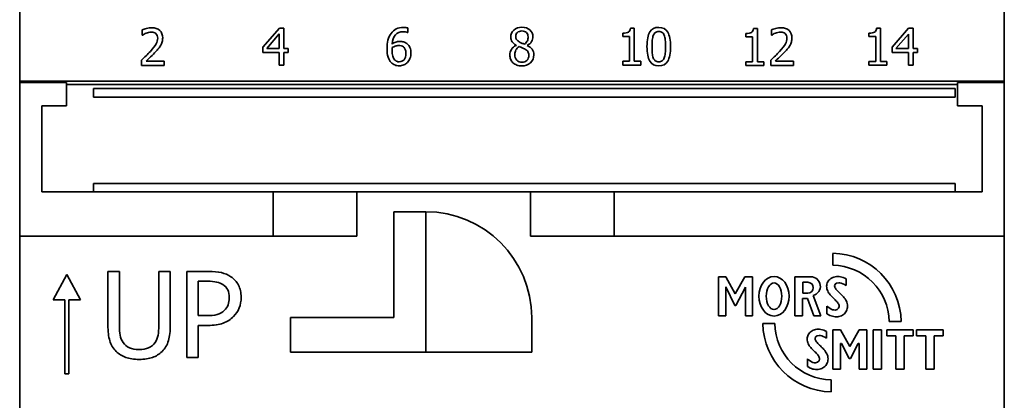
# Model space of a CAD drawing. Header units: millimetres. Extents: x 25 to 178, y 22 to 291.
# Tile 6 of 7: x 25 to 65, y 251 to 266. Entities that reach past the tile are written whole.
import ezdxf

# ---------------------------------------------------------------- set-up
doc = ezdxf.new("R2010")
doc.units = ezdxf.units.MM
doc.layers.add('Visible (ISO)', color=7, linetype='Continuous', lineweight=35)

msp = doc.modelspace()

# ---------------------------------------------------------------- linework, layer by layer
at = {"layer": 'Visible (ISO)'}
for p, q in [((24.753, 263.942), (24.753, 266.742)), ((64.753, 266.742), (64.753, 263.942)), ((29.731, 266.018), (29.731, 265.804)), ((35.301, 266.092), (34.63, 265.319)), ((35.486, 266.092), (35.301, 266.092)), ((35.486, 265.269), (35.486, 266.092)), ((40.517, 265.908), (40.517, 266.101)), ((49.72, 266.097), (49.564, 266.097)), ((49.72, 264.746), (49.72, 266.097)), ((54.72, 266.081), (54.564, 266.081)), ((54.72, 264.729), (54.72, 266.081)), ((55.294, 266.018), (55.294, 265.804)), ((59.72, 266.094), (59.564, 266.094)), ((59.72, 264.742), (59.72, 266.094)), ((60.864, 266.089), (60.193, 265.316)), ((61.049, 266.089), (60.864, 266.089)), ((61.049, 265.266), (61.049, 266.089)), ((29.731, 265.804), (29.742, 265.804)), ((34.788, 265.269), (35.293, 265.855)), ((35.293, 265.855), (35.293, 265.269)), ((40.509, 265.908), (40.517, 265.908)), ((49.254, 265.888), (49.254, 265.751)), ((49.254, 265.751), (49.527, 265.751)), ((49.527, 265.751), (49.527, 264.746)), ((54.254, 265.872), (54.254, 265.734)), ((54.254, 265.734), (54.527, 265.734)), ((54.527, 265.734), (54.527, 264.729)), ((55.294, 265.804), (55.305, 265.804)), ((59.254, 265.885), (59.254, 265.748)), ((59.254, 265.748), (59.527, 265.748)), ((59.527, 265.748), (59.527, 264.742)), ((60.351, 265.266), (60.855, 265.852)), ((60.855, 265.852), (60.855, 265.266)), ((34.63, 265.319), (34.63, 265.107)), ((35.293, 265.269), (34.788, 265.269)), ((35.665, 265.269), (35.486, 265.269)), ((35.665, 265.107), (35.665, 265.269)), ((44.918, 265.399), (44.918, 265.393)), ((45.375, 265.384), (45.375, 265.39)), ((60.193, 265.316), (60.193, 265.105)), ((60.855, 265.266), (60.351, 265.266)), ((61.227, 265.266), (61.049, 265.266)), ((61.227, 265.105), (61.227, 265.266)), ((34.63, 265.107), (35.293, 265.107)), ((35.293, 265.107), (35.293, 264.592)), ((35.486, 265.107), (35.665, 265.107)), ((35.486, 264.592), (35.486, 265.107)), ((60.193, 265.105), (60.855, 265.105)), ((60.855, 265.105), (60.855, 264.589)), ((61.049, 264.589), (61.049, 265.105)), ((61.049, 265.105), (61.227, 265.105)), ((29.699, 264.789), (29.699, 264.576)), ((29.699, 264.576), (30.624, 264.576)), ((30.624, 264.75), (29.888, 264.75)), ((30.624, 264.576), (30.624, 264.75)), ((35.293, 264.592), (35.486, 264.592)), ((49.254, 264.746), (49.254, 264.592)), ((49.527, 264.746), (49.254, 264.746)), ((49.254, 264.592), (49.986, 264.592)), ((49.986, 264.746), (49.72, 264.746)), ((49.986, 264.592), (49.986, 264.746)), ((54.254, 264.729), (54.254, 264.576)), ((54.527, 264.729), (54.254, 264.729)), ((54.254, 264.576), (54.986, 264.576)), ((54.986, 264.729), (54.72, 264.729)), ((54.986, 264.576), (54.986, 264.729)), ((55.262, 264.789), (55.262, 264.576)), ((55.262, 264.576), (56.187, 264.576)), ((56.187, 264.75), (55.451, 264.75)), ((56.187, 264.576), (56.187, 264.75)), ((59.527, 264.742), (59.254, 264.742)), ((59.254, 264.742), (59.254, 264.589)), ((59.254, 264.589), (59.986, 264.589)), ((59.986, 264.742), (59.72, 264.742)), ((59.986, 264.589), (59.986, 264.742)), ((60.855, 264.589), (61.049, 264.589)), ((24.753, 263.889), (24.753, 263.942)), ((24.753, 263.942), (64.753, 263.942)), ((24.753, 257.642), (24.753, 263.889)), ((26.653, 263.889), (24.753, 263.889)), ((26.653, 262.942), (26.653, 263.889)), ((62.853, 263.802), (26.653, 263.802)), ((62.753, 263.642), (27.753, 263.642)), ((27.753, 263.542), (27.753, 263.642)), ((62.753, 263.642), (62.753, 263.542)), ((64.753, 263.889), (62.853, 263.889)), ((62.853, 263.889), (62.853, 262.942)), ((64.753, 263.942), (64.753, 263.889)), ((64.753, 263.889), (64.753, 257.642)), ((27.753, 263.542), (27.753, 263.392)), ((27.753, 263.292), (27.753, 263.392)), ((27.753, 263.292), (62.753, 263.292)), ((62.753, 263.392), (62.753, 263.542)), ((62.753, 263.392), (62.753, 263.292)), ((25.653, 259.442), (25.653, 262.942)), ((25.653, 262.942), (26.653, 262.942)), ((62.853, 262.942), (63.853, 262.942)), ((63.853, 262.942), (63.853, 259.442)), ((62.753, 259.792), (27.753, 259.792)), ((27.753, 259.692), (27.753, 259.792)), ((27.753, 259.692), (27.753, 259.542)), ((62.753, 259.792), (62.753, 259.692)), ((62.753, 259.542), (62.753, 259.692)), ((35.053, 259.442), (25.653, 259.442)), ((27.753, 259.442), (27.753, 259.542)), ((35.053, 259.442), (35.853, 259.442)), ((35.053, 257.642), (35.053, 259.442)), ((35.853, 259.442), (48.11, 259.442)), ((38.453, 257.642), (38.453, 259.442)), ((45.51, 257.642), (45.51, 259.442)), ((48.11, 259.442), (48.91, 259.442)), ((63.853, 259.442), (48.91, 259.442)), ((48.91, 259.442), (48.91, 257.642)), ((62.753, 259.542), (62.753, 259.442)), ((39.953, 258.642), (39.953, 254.342)), ((41.253, 258.642), (39.953, 258.642)), ((41.253, 252.942), (41.253, 258.642)), ((24.753, 216.642), (24.753, 257.642)), ((24.753, 257.642), (35.053, 257.642)), ((38.453, 257.642), (35.053, 257.642)), ((48.91, 257.642), (45.51, 257.642)), ((48.91, 257.642), (64.753, 257.642)), ((64.753, 257.642), (64.753, 216.642)), ((57.788, 256.951), (57.788, 256.467)), ((26.668, 256.095), (26.111, 255.07)), ((27.226, 255.07), (26.668, 256.095)), ((28.803, 256.22), (28.338, 256.22)), ((28.338, 256.22), (28.338, 254.036)), ((28.803, 254.036), (28.803, 256.22)), ((30.871, 256.22), (30.406, 256.22)), ((30.406, 256.22), (30.406, 254.025)), ((30.871, 254.036), (30.871, 256.22)), ((32.417, 256.22), (31.537, 256.22)), ((31.537, 256.22), (31.537, 252.72)), ((53.444, 256.004), (53.147, 256.004)), ((53.147, 256.004), (53.147, 254.409)), ((53.824, 255.305), (53.444, 256.004)), ((54.217, 256), (53.824, 255.305)), ((54.526, 256), (54.217, 256)), ((54.526, 254.412), (54.526, 256)), ((56.895, 256), (56.244, 256)), ((56.244, 256), (56.244, 254.409)), ((57.879, 256.001), (57.829, 255.988)), ((57.931, 256.008), (57.879, 256.001)), ((57.985, 256.011), (57.931, 256.008)), ((58.041, 256.008), (57.985, 256.011)), ((58.098, 256.001), (58.041, 256.008)), ((58.154, 255.987), (58.098, 256.001)), ((32.002, 254.422), (32.002, 255.817)), ((32.002, 255.817), (32.388, 255.817)), ((56.567, 255.336), (56.567, 255.775)), ((56.567, 255.775), (56.772, 255.775)), ((57.537, 255.66), (57.534, 255.613)), ((57.534, 255.613), (57.537, 255.562)), ((57.545, 255.705), (57.537, 255.66)), ((57.559, 255.748), (57.545, 255.705)), ((57.578, 255.789), (57.559, 255.748)), ((57.602, 255.828), (57.578, 255.789)), ((57.63, 255.863), (57.602, 255.828)), ((57.663, 255.895), (57.63, 255.863)), ((57.699, 255.924), (57.663, 255.895)), ((57.739, 255.95), (57.699, 255.924)), ((57.783, 255.971), (57.739, 255.95)), ((57.829, 255.988), (57.783, 255.971)), ((57.858, 255.629), (57.88, 255.696)), ((57.862, 255.595), (57.858, 255.629)), ((57.88, 255.696), (57.94, 255.74)), ((57.94, 255.74), (58.024, 255.756)), ((58.024, 255.756), (58.076, 255.752)), ((58.076, 255.752), (58.129, 255.74)), ((58.129, 255.74), (58.189, 255.718)), ((58.212, 255.969), (58.154, 255.987)), ((58.189, 255.718), (58.26, 255.684)), ((58.271, 255.944), (58.212, 255.969)), ((58.26, 255.684), (58.323, 255.65)), ((58.323, 255.917), (58.271, 255.944)), ((58.323, 255.65), (58.323, 255.917)), ((53.437, 254.412), (53.437, 255.595)), ((53.437, 255.595), (53.806, 254.836)), ((53.841, 254.836), (54.24, 255.583)), ((54.24, 255.583), (54.24, 254.412)), ((56.772, 255.336), (56.567, 255.336)), ((57.304, 254.409), (56.986, 255.24)), ((57.537, 255.562), (57.545, 255.514)), ((57.545, 255.514), (57.559, 255.468)), ((57.559, 255.468), (57.577, 255.424)), ((57.577, 255.424), (57.599, 255.381)), ((57.599, 255.381), (57.624, 255.341)), ((57.624, 255.341), (57.652, 255.302)), ((57.652, 255.302), (57.683, 255.265)), ((57.683, 255.265), (57.715, 255.228)), ((57.715, 255.228), (57.748, 255.193)), ((57.873, 255.564), (57.862, 255.595)), ((57.89, 255.533), (57.873, 255.564)), ((57.912, 255.501), (57.89, 255.533)), ((57.938, 255.47), (57.912, 255.501)), ((57.967, 255.437), (57.938, 255.47)), ((58, 255.404), (57.967, 255.437)), ((58.035, 255.37), (58, 255.404)), ((58.071, 255.335), (58.035, 255.37)), ((58.108, 255.299), (58.071, 255.335)), ((58.145, 255.262), (58.108, 255.299)), ((58.182, 255.223), (58.145, 255.262)), ((58.218, 255.183), (58.182, 255.223)), ((26.111, 255.07), (26.583, 255.07)), ((26.583, 255.07), (26.583, 252.064)), ((26.753, 252.064), (26.753, 255.07)), ((26.753, 255.07), (27.226, 255.07)), ((53.806, 254.836), (53.841, 254.836)), ((56.549, 254.409), (56.549, 255.122)), ((56.549, 255.122), (56.76, 255.122)), ((56.76, 255.122), (57.016, 254.409)), ((57.595, 254.766), (57.548, 254.802)), ((57.548, 254.802), (57.548, 254.495)), ((57.748, 255.193), (57.783, 255.159)), ((57.783, 255.159), (57.817, 255.126)), ((57.817, 255.126), (57.851, 255.093)), ((57.851, 255.093), (57.884, 255.061)), ((57.884, 255.061), (57.915, 255.03)), ((57.915, 255.03), (57.945, 254.998)), ((57.945, 254.998), (57.971, 254.967)), ((57.971, 254.967), (57.995, 254.935)), ((57.995, 254.935), (58.014, 254.903)), ((58.014, 254.903), (58.029, 254.869)), ((58.029, 254.869), (58.038, 254.835)), ((58.038, 254.835), (58.042, 254.799)), ((58.252, 255.142), (58.218, 255.183)), ((58.284, 255.099), (58.252, 255.142)), ((58.312, 255.055), (58.284, 255.099)), ((58.337, 255.01), (58.312, 255.055)), ((58.357, 254.963), (58.337, 255.01)), ((58.372, 254.914), (58.357, 254.963)), ((58.382, 254.864), (58.372, 254.914)), ((58.385, 254.812), (58.382, 254.864)), ((58.382, 254.759), (58.385, 254.812)), ((32.32, 254.422), (32.002, 254.422)), ((53.147, 254.409), (53.437, 254.412)), ((54.24, 254.412), (54.526, 254.412)), ((56.244, 254.409), (56.549, 254.409)), ((57.016, 254.409), (57.304, 254.409)), ((57.548, 254.495), (57.603, 254.464)), ((57.659, 254.721), (57.595, 254.766)), ((57.603, 254.464), (57.662, 254.435)), ((57.718, 254.688), (57.659, 254.721)), ((57.662, 254.435), (57.718, 254.412)), ((57.772, 254.665), (57.718, 254.688)), ((57.718, 254.412), (57.773, 254.395)), ((57.824, 254.652), (57.772, 254.665)), ((57.876, 254.648), (57.824, 254.652)), ((57.961, 254.667), (57.876, 254.648)), ((58.02, 254.721), (57.961, 254.667)), ((58.042, 254.799), (58.02, 254.721)), ((58.087, 254.398), (58.134, 254.417)), ((58.134, 254.417), (58.178, 254.44)), ((58.178, 254.44), (58.219, 254.467)), ((58.219, 254.467), (58.255, 254.499)), ((58.255, 254.499), (58.288, 254.534)), ((58.288, 254.534), (58.317, 254.573)), ((58.317, 254.573), (58.34, 254.615)), ((58.34, 254.615), (58.36, 254.661)), ((58.36, 254.661), (58.374, 254.709)), ((58.374, 254.709), (58.382, 254.759)), ((32.002, 252.72), (32.002, 254.025)), ((32.002, 254.025), (32.397, 254.025)), ((35.753, 252.942), (35.753, 254.342)), ((35.753, 254.342), (39.953, 254.342)), ((45.553, 254.342), (45.553, 252.942)), ((55.428, 254.1), (54.943, 254.1)), ((57.773, 254.395), (57.825, 254.383)), ((57.825, 254.383), (57.877, 254.376)), ((57.877, 254.376), (57.93, 254.373)), ((57.93, 254.373), (57.985, 254.376)), ((57.985, 254.376), (58.037, 254.384)), ((58.037, 254.384), (58.087, 254.398)), ((60.078, 254.18), (60.562, 254.18)), ((56.767, 253.609), (56.753, 253.566)), ((56.786, 253.65), (56.767, 253.609)), ((56.81, 253.688), (56.786, 253.65)), ((56.838, 253.724), (56.81, 253.688)), ((56.87, 253.756), (56.838, 253.724)), ((56.907, 253.785), (56.87, 253.756)), ((56.947, 253.811), (56.907, 253.785)), ((56.99, 253.832), (56.947, 253.811)), ((57.037, 253.849), (56.99, 253.832)), ((57.086, 253.862), (57.037, 253.849)), ((57.138, 253.869), (57.086, 253.862)), ((57.088, 253.557), (57.148, 253.601)), ((57.192, 253.872), (57.138, 253.869)), ((57.148, 253.601), (57.232, 253.616)), ((57.249, 253.869), (57.192, 253.872)), ((57.232, 253.616), (57.284, 253.613)), ((57.305, 253.862), (57.249, 253.869)), ((57.284, 253.613), (57.337, 253.601)), ((57.362, 253.848), (57.305, 253.862)), ((57.337, 253.601), (57.396, 253.579)), ((57.419, 253.83), (57.362, 253.848)), ((57.478, 253.805), (57.419, 253.83)), ((57.531, 253.778), (57.478, 253.805)), ((57.531, 253.511), (57.531, 253.778)), ((58.093, 253.85), (57.785, 253.85)), ((57.785, 253.85), (57.785, 252.256)), ((58.477, 253.164), (58.093, 253.85)), ((58.861, 253.85), (58.477, 253.164)), ((59.168, 253.85), (58.861, 253.85)), ((59.168, 252.256), (59.168, 253.85)), ((59.427, 253.85), (59.427, 252.256)), ((59.763, 253.85), (59.427, 253.85)), ((59.763, 252.256), (59.763, 253.85)), ((61.055, 253.85), (59.975, 253.85)), ((59.975, 253.85), (59.975, 253.602)), ((59.975, 253.602), (60.347, 253.602)), ((60.347, 253.602), (60.347, 252.256)), ((60.683, 252.256), (60.683, 253.602)), ((60.683, 253.602), (61.055, 253.602)), ((61.055, 253.602), (61.055, 253.85)), ((62.27, 253.85), (61.19, 253.85)), ((61.19, 253.85), (61.19, 253.602)), ((61.19, 253.602), (61.562, 253.602)), ((61.562, 253.602), (61.562, 252.256)), ((61.899, 252.256), (61.899, 253.602)), ((61.899, 253.602), (62.27, 253.602)), ((62.27, 253.602), (62.27, 253.85)), ((56.745, 253.521), (56.742, 253.474)), ((56.742, 253.474), (56.745, 253.423)), ((56.753, 253.566), (56.745, 253.521)), ((56.745, 253.423), (56.753, 253.375)), ((56.753, 253.375), (56.766, 253.329)), ((56.766, 253.329), (56.784, 253.285)), ((56.784, 253.285), (56.806, 253.242)), ((56.806, 253.242), (56.831, 253.202)), ((56.831, 253.202), (56.86, 253.163)), ((57.066, 253.49), (57.088, 253.557)), ((57.07, 253.456), (57.066, 253.49)), ((57.081, 253.425), (57.07, 253.456)), ((57.098, 253.394), (57.081, 253.425)), ((57.12, 253.362), (57.098, 253.394)), ((57.146, 253.331), (57.12, 253.362)), ((57.175, 253.298), (57.146, 253.331)), ((57.208, 253.265), (57.175, 253.298)), ((57.242, 253.231), (57.208, 253.265)), ((57.279, 253.196), (57.242, 253.231)), ((57.396, 253.579), (57.468, 253.545)), ((57.468, 253.545), (57.531, 253.511)), ((58.101, 252.256), (58.101, 253.297)), ((58.101, 253.297), (58.132, 253.297)), ((58.132, 253.297), (58.451, 252.68)), ((58.503, 252.68), (58.822, 253.297)), ((58.822, 253.297), (58.853, 253.297)), ((58.853, 253.297), (58.853, 252.256)), ((45.553, 252.942), (35.753, 252.942)), ((56.86, 253.163), (56.89, 253.125)), ((56.89, 253.125), (56.923, 253.089)), ((56.923, 253.089), (56.956, 253.054)), ((56.956, 253.054), (56.99, 253.02)), ((56.99, 253.02), (57.025, 252.987)), ((57.025, 252.987), (57.059, 252.954)), ((57.059, 252.954), (57.092, 252.922)), ((57.092, 252.922), (57.123, 252.891)), ((57.123, 252.891), (57.152, 252.859)), ((57.152, 252.859), (57.179, 252.828)), ((57.179, 252.828), (57.202, 252.796)), ((57.316, 253.16), (57.279, 253.196)), ((57.353, 253.122), (57.316, 253.16)), ((57.39, 253.084), (57.353, 253.122)), ((57.426, 253.044), (57.39, 253.084)), ((57.46, 253.003), (57.426, 253.044)), ((57.491, 252.96), (57.46, 253.003)), ((57.52, 252.916), (57.491, 252.96)), ((57.545, 252.871), (57.52, 252.916)), ((57.565, 252.824), (57.545, 252.871)), ((57.58, 252.775), (57.565, 252.824)), ((31.537, 252.72), (32.002, 252.72)), ((56.802, 252.627), (56.756, 252.663)), ((56.756, 252.663), (56.756, 252.356)), ((56.867, 252.582), (56.802, 252.627)), ((56.925, 252.549), (56.867, 252.582)), ((56.98, 252.526), (56.925, 252.549)), ((57.031, 252.513), (56.98, 252.526)), ((57.084, 252.509), (57.031, 252.513)), ((57.169, 252.528), (57.084, 252.509)), ((57.228, 252.582), (57.169, 252.528)), ((57.202, 252.796), (57.222, 252.763)), ((57.222, 252.763), (57.236, 252.73)), ((57.249, 252.66), (57.228, 252.582)), ((57.236, 252.73), (57.246, 252.696)), ((57.246, 252.696), (57.249, 252.66)), ((57.496, 252.395), (57.524, 252.434)), ((57.524, 252.434), (57.548, 252.476)), ((57.548, 252.476), (57.567, 252.522)), ((57.567, 252.522), (57.581, 252.57)), ((57.59, 252.725), (57.58, 252.775)), ((57.581, 252.57), (57.59, 252.62)), ((57.593, 252.673), (57.59, 252.725)), ((57.59, 252.62), (57.593, 252.673)), ((58.451, 252.68), (58.503, 252.68)), ((26.583, 252.064), (26.753, 252.064)), ((56.756, 252.356), (56.811, 252.325)), ((56.811, 252.325), (56.87, 252.296)), ((56.87, 252.296), (56.926, 252.273)), ((56.926, 252.273), (56.98, 252.256)), ((56.98, 252.256), (57.033, 252.244)), ((57.033, 252.244), (57.085, 252.236)), ((57.085, 252.236), (57.137, 252.234)), ((57.137, 252.234), (57.192, 252.237)), ((57.192, 252.237), (57.245, 252.245)), ((57.245, 252.245), (57.295, 252.259)), ((57.295, 252.259), (57.342, 252.277)), ((57.342, 252.277), (57.386, 252.301)), ((57.386, 252.301), (57.426, 252.328)), ((57.426, 252.328), (57.463, 252.36)), ((57.463, 252.36), (57.496, 252.395)), ((57.785, 252.256), (58.101, 252.256)), ((58.853, 252.256), (59.168, 252.256)), ((59.427, 252.256), (59.763, 252.256)), ((60.347, 252.256), (60.683, 252.256)), ((61.562, 252.256), (61.899, 252.256)), ((57.718, 251.332), (57.718, 251.817))]:
    msp.add_line(p, q, dxfattribs=at)
for centre, radius, start, end in [((41.253, 254.342), 4.3, 0, 90), ((57.753, 254.142), 2.81, 0.7861, 89.276), ((57.753, 254.142), 2.325, 0.9499, 89.1252), ((56.895, 255.615), 0.385, 283.7633, 90), ((56.772, 255.556), 0.22, 270, 90), ((57.753, 254.142), 2.81, 180.8552, 269.2886), ((57.753, 254.142), 2.325, 181.0334, 269.1404)]:
    msp.add_arc(centre, radius, start, end, dxfattribs=at)
for major_axis, ratio in [((0, -0.803), 0.762401), ((0, 0.54), 0.583712)]:
    msp.add_ellipse((55.397, 255.209), major_axis=major_axis, ratio=ratio, dxfattribs=at)
for points, knots in [([(30.115, 266.108), (30.049, 266.108), (29.978, 266.098), (29.904, 266.078), (29.83, 266.058), (29.772, 266.038), (29.731, 266.018)], [-0.02497519, -0.02497519, -0.02497519, -0.02497519, -0.0124876, -0.0124876, -0.0124876, 0, 0, 0, 0]), ([(30.562, 265.695), (30.562, 265.822), (30.523, 265.922), (30.444, 265.996), (30.365, 266.07), (30.255, 266.108), (30.115, 266.108)], [-0.09448366, -0.09448366, -0.09448366, -0.09448366, -0.04724183, -0.04724183, -0.04724183, 0, 0, 0, 0]), ([(40.347, 266.122), (40.235, 266.122), (40.135, 266.1), (40.049, 266.058), (39.964, 266.015), (39.893, 265.956), (39.839, 265.88)], [-0.04895248, -0.04895248, -0.04895248, -0.04895248, -0.02447624, -0.02447624, -0.02447624, 0, 0, 0, 0]), ([(40.517, 266.101), (40.496, 266.108), (40.47, 266.113), (40.441, 266.117), (40.412, 266.12), (40.38, 266.122), (40.347, 266.122)], [-0.01399243, -0.01399243, -0.01399243, -0.01399243, -0.00699621, -0.00699621, -0.00699621, 0, 0, 0, 0]), ([(45.153, 266.126), (45.021, 266.126), (44.913, 266.088), (44.828, 266.013), (44.743, 265.937), (44.701, 265.843), (44.701, 265.731)], [-0.05426751, -0.05426751, -0.05426751, -0.05426751, -0.02713375, -0.02713375, -0.02713375, 0, 0, 0, 0]), ([(45.604, 265.744), (45.604, 265.856), (45.563, 265.948), (45.48, 266.019), (45.398, 266.09), (45.289, 266.126), (45.153, 266.126)], [-0.09871887, -0.09871887, -0.09871887, -0.09871887, -0.04935943, -0.04935943, -0.04935943, 0, 0, 0, 0]), ([(49.564, 266.097), (49.558, 266.016), (49.53, 265.961), (49.482, 265.932), (49.433, 265.903), (49.357, 265.888), (49.254, 265.888)], [-0.09896045, -0.09896045, -0.09896045, -0.09896045, -0.04948022, -0.04948022, -0.04948022, 0, 0, 0, 0]), ([(50.717, 266.123), (50.553, 266.123), (50.432, 266.06), (50.354, 265.935), (50.276, 265.81), (50.237, 265.612), (50.237, 265.341)], [-0.1354645, -0.1354645, -0.1354645, -0.1354645, -0.0677323, -0.0677323, -0.0677323, 0, 0, 0, 0]), ([(51.196, 265.342), (51.196, 265.603), (51.157, 265.799), (51.08, 265.928), (51.002, 266.058), (50.881, 266.123), (50.717, 266.123)], [-0.08220687, -0.08220687, -0.08220687, -0.08220687, -0.04110343, -0.04110343, -0.04110343, 0, 0, 0, 0]), ([(54.564, 266.081), (54.558, 266), (54.53, 265.945), (54.482, 265.916), (54.433, 265.886), (54.357, 265.872), (54.254, 265.872)], [-0.09896045, -0.09896045, -0.09896045, -0.09896045, -0.04948022, -0.04948022, -0.04948022, 0, 0, 0, 0]), ([(55.678, 266.108), (55.611, 266.108), (55.541, 266.098), (55.467, 266.078), (55.393, 266.058), (55.335, 266.038), (55.294, 266.018)], [-0.02497519, -0.02497519, -0.02497519, -0.02497519, -0.0124876, -0.0124876, -0.0124876, 0, 0, 0, 0]), ([(56.125, 265.695), (56.125, 265.822), (56.086, 265.922), (56.007, 265.996), (55.928, 266.07), (55.818, 266.108), (55.678, 266.108)], [-0.09448366, -0.09448366, -0.09448366, -0.09448366, -0.04724183, -0.04724183, -0.04724183, 0, 0, 0, 0]), ([(59.564, 266.094), (59.558, 266.013), (59.53, 265.958), (59.482, 265.929), (59.433, 265.9), (59.357, 265.885), (59.254, 265.885)], [-0.09896045, -0.09896045, -0.09896045, -0.09896045, -0.04948022, -0.04948022, -0.04948022, 0, 0, 0, 0]), ([(29.742, 265.804), (29.758, 265.815), (29.779, 265.829), (29.806, 265.845), (29.832, 265.861), (29.859, 265.875), (29.888, 265.886)], [-0.01682351, -0.01682351, -0.01682351, -0.01682351, -0.00841176, -0.00841176, -0.00841176, 0, 0, 0, 0]), ([(29.888, 265.886), (29.921, 265.9), (29.956, 265.911), (29.992, 265.92), (30.029, 265.929), (30.065, 265.934), (30.101, 265.934)], [-0.01596387, -0.01596387, -0.01596387, -0.01596387, -0.00798194, -0.00798194, -0.00798194, 0, 0, 0, 0]), ([(30.358, 265.685), (30.358, 265.604), (30.337, 265.527), (30.296, 265.451), (30.254, 265.376), (30.176, 265.275), (30.062, 265.15)], [-0.086245, -0.086245, -0.086245, -0.086245, -0.0431225, -0.0431225, -0.0431225, 0, 0, 0, 0]), ([(30.101, 265.934), (30.147, 265.934), (30.181, 265.926), (30.233, 265.909), (30.26, 265.894), (30.284, 265.873)], [-0.01652846, -0.01652846, -0.01652846, -0.01652846, -0.00947509, -0.00947509, 0, 0, 0, 0]), ([(30.284, 265.873), (30.308, 265.853), (30.326, 265.827), (30.339, 265.795), (30.352, 265.764), (30.358, 265.727), (30.358, 265.685)], [-0.01770722, -0.01770722, -0.01770722, -0.01770722, -0.00885361, -0.00885361, -0.00885361, 0, 0, 0, 0]), ([(30.485, 265.395), (30.509, 265.437), (30.528, 265.483), (30.542, 265.533), (30.556, 265.582), (30.562, 265.636), (30.562, 265.695)], [-0.0249076, -0.0249076, -0.0249076, -0.0249076, -0.0124538, -0.0124538, -0.0124538, 0, 0, 0, 0]), ([(39.839, 265.88), (39.783, 265.802), (39.742, 265.71), (39.715, 265.606), (39.688, 265.501), (39.675, 265.383), (39.675, 265.252)], [-0.05612942, -0.05612942, -0.05612942, -0.05612942, -0.02806471, -0.02806471, -0.02806471, 0, 0, 0, 0]), ([(39.882, 265.447), (39.896, 265.612), (39.942, 265.737), (40.018, 265.821), (40.095, 265.906), (40.196, 265.948), (40.321, 265.948)], [-0.06340812, -0.06340812, -0.06340812, -0.06340812, -0.03170406, -0.03170406, -0.03170406, 0, 0, 0, 0]), ([(40.321, 265.948), (40.359, 265.948), (40.396, 265.943), (40.43, 265.935), (40.464, 265.926), (40.49, 265.917), (40.509, 265.908)], [-0.01144054, -0.01144054, -0.01144054, -0.01144054, -0.00572027, -0.00572027, -0.00572027, 0, 0, 0, 0]), ([(44.701, 265.731), (44.701, 265.655), (44.718, 265.591), (44.754, 265.54), (44.79, 265.489), (44.844, 265.442), (44.918, 265.399)], [-0.03485917, -0.03485917, -0.03485917, -0.03485917, -0.01742959, -0.01742959, -0.01742959, 0, 0, 0, 0]), ([(44.902, 265.754), (44.902, 265.823), (44.926, 265.877), (44.972, 265.917), (45.019, 265.957), (45.079, 265.977), (45.152, 265.977)], [-0.0557313, -0.0557313, -0.0557313, -0.0557313, -0.02786565, -0.02786565, -0.02786565, 0, 0, 0, 0]), ([(45.046, 265.535), (44.998, 265.563), (44.962, 265.594), (44.938, 265.628), (44.914, 265.662), (44.902, 265.704), (44.902, 265.754)], [-0.01927858, -0.01927858, -0.01927858, -0.01927858, -0.00963929, -0.00963929, -0.00963929, 0, 0, 0, 0]), ([(45.152, 265.977), (45.232, 265.977), (45.294, 265.955), (45.339, 265.91), (45.384, 265.865), (45.407, 265.809), (45.407, 265.742)], [-0.02966143, -0.02966143, -0.02966143, -0.02966143, -0.01483071, -0.01483071, -0.01483071, 0, 0, 0, 0]), ([(45.407, 265.742), (45.407, 265.681), (45.396, 265.627), (45.376, 265.579), (45.355, 265.532), (45.316, 265.486), (45.257, 265.441)], [-0.02082325, -0.02082325, -0.02082325, -0.02082325, -0.01041162, -0.01041162, -0.01041162, 0, 0, 0, 0]), ([(45.375, 265.39), (45.449, 265.428), (45.505, 265.479), (45.545, 265.545), (45.584, 265.61), (45.604, 265.677), (45.604, 265.744)], [-0.03869033, -0.03869033, -0.03869033, -0.03869033, -0.01934517, -0.01934517, -0.01934517, 0, 0, 0, 0]), ([(50.441, 265.341), (50.441, 265.439), (50.445, 265.527), (50.452, 265.605), (50.459, 265.683), (50.473, 265.747), (50.493, 265.798)], [-0.02866269, -0.02866269, -0.02866269, -0.02866269, -0.01433135, -0.01433135, -0.01433135, 0, 0, 0, 0]), ([(50.493, 265.798), (50.514, 265.851), (50.543, 265.89), (50.579, 265.917), (50.615, 265.943), (50.661, 265.956), (50.717, 265.956)], [-0.02331138, -0.02331138, -0.02331138, -0.02331138, -0.01165569, -0.01165569, -0.01165569, 0, 0, 0, 0]), ([(50.717, 265.956), (50.773, 265.956), (50.818, 265.943), (50.854, 265.917), (50.889, 265.89), (50.917, 265.852), (50.937, 265.801)], [-0.04525447, -0.04525447, -0.04525447, -0.04525447, -0.02262724, -0.02262724, -0.02262724, 0, 0, 0, 0]), ([(50.937, 265.801), (50.957, 265.75), (50.971, 265.686), (50.979, 265.61), (50.987, 265.535), (50.992, 265.445), (50.992, 265.342)], [-0.111778, -0.111778, -0.111778, -0.111778, -0.055889, -0.055889, -0.055889, 0, 0, 0, 0]), ([(55.305, 265.804), (55.321, 265.815), (55.342, 265.829), (55.369, 265.845), (55.395, 265.861), (55.422, 265.875), (55.451, 265.886)], [-0.01682351, -0.01682351, -0.01682351, -0.01682351, -0.00841176, -0.00841176, -0.00841176, 0, 0, 0, 0]), ([(55.451, 265.886), (55.484, 265.9), (55.519, 265.911), (55.555, 265.92), (55.592, 265.929), (55.628, 265.934), (55.663, 265.934)], [-0.01596387, -0.01596387, -0.01596387, -0.01596387, -0.00798194, -0.00798194, -0.00798194, 0, 0, 0, 0]), ([(55.921, 265.685), (55.921, 265.604), (55.9, 265.527), (55.858, 265.451), (55.817, 265.376), (55.739, 265.275), (55.624, 265.15)], [-0.086245, -0.086245, -0.086245, -0.086245, -0.0431225, -0.0431225, -0.0431225, 0, 0, 0, 0]), ([(55.663, 265.934), (55.71, 265.934), (55.743, 265.926), (55.796, 265.909), (55.823, 265.894), (55.847, 265.873)], [-0.01652846, -0.01652846, -0.01652846, -0.01652846, -0.00947509, -0.00947509, 0, 0, 0, 0]), ([(55.847, 265.873), (55.87, 265.853), (55.889, 265.827), (55.902, 265.795), (55.915, 265.764), (55.921, 265.727), (55.921, 265.685)], [-0.01770722, -0.01770722, -0.01770722, -0.01770722, -0.00885361, -0.00885361, -0.00885361, 0, 0, 0, 0]), ([(56.047, 265.395), (56.072, 265.437), (56.091, 265.483), (56.105, 265.533), (56.118, 265.582), (56.125, 265.636), (56.125, 265.695)], [-0.0249076, -0.0249076, -0.0249076, -0.0249076, -0.0124538, -0.0124538, -0.0124538, 0, 0, 0, 0]), ([(30.284, 265.139), (30.323, 265.18), (30.36, 265.222), (30.395, 265.265), (30.431, 265.308), (30.46, 265.351), (30.485, 265.395)], [-0.0326301, -0.0326301, -0.0326301, -0.0326301, -0.01631505, -0.01631505, -0.01631505, 0, 0, 0, 0]), ([(39.675, 265.252), (39.675, 265.12), (39.69, 265.007), (39.719, 264.916), (39.748, 264.825), (39.789, 264.752), (39.84, 264.698)], [-0.04254927, -0.04254927, -0.04254927, -0.04254927, -0.02127463, -0.02127463, -0.02127463, 0, 0, 0, 0]), ([(39.878, 265.207), (39.878, 265.229), (39.878, 265.246), (39.879, 265.26), (39.88, 265.273), (39.881, 265.288), (39.882, 265.302)], [-0.009216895, -0.009216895, -0.009216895, -0.009216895, -0.004608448, -0.004608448, -0.004608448, 0, 0, 0, 0]), ([(39.985, 264.811), (39.954, 264.844), (39.929, 264.893), (39.908, 264.956), (39.888, 265.02), (39.878, 265.104), (39.878, 265.207)], [-0.1209582, -0.1209582, -0.1209582, -0.1209582, -0.0604791, -0.0604791, -0.0604791, 0, 0, 0, 0]), ([(40.194, 265.551), (40.134, 265.551), (40.079, 265.542), (40.029, 265.524), (39.979, 265.506), (39.93, 265.48), (39.882, 265.447)], [-0.02498332, -0.02498332, -0.02498332, -0.02498332, -0.01249166, -0.01249166, -0.01249166, 0, 0, 0, 0]), ([(39.882, 265.302), (39.925, 265.329), (39.968, 265.349), (40.012, 265.364), (40.057, 265.378), (40.102, 265.385), (40.149, 265.385)], [-0.05390511, -0.05390511, -0.05390511, -0.05390511, -0.02695255, -0.02695255, -0.02695255, 0, 0, 0, 0]), ([(40.149, 265.385), (40.184, 265.385), (40.218, 265.381), (40.251, 265.375), (40.284, 265.368), (40.314, 265.354), (40.341, 265.333)], [-0.01667263, -0.01667263, -0.01667263, -0.01667263, -0.00833632, -0.00833632, -0.00833632, 0, 0, 0, 0]), ([(40.485, 265.463), (40.437, 265.498), (40.391, 265.522), (40.347, 265.534), (40.303, 265.546), (40.252, 265.551), (40.194, 265.551)], [-0.02201385, -0.02201385, -0.02201385, -0.02201385, -0.01100692, -0.01100692, -0.01100692, 0, 0, 0, 0]), ([(40.341, 265.333), (40.377, 265.303), (40.403, 265.268), (40.419, 265.226), (40.435, 265.185), (40.443, 265.133), (40.443, 265.071)], [-0.02248789, -0.02248789, -0.02248789, -0.02248789, -0.01124394, -0.01124394, -0.01124394, 0, 0, 0, 0]), ([(40.648, 265.08), (40.648, 265.166), (40.634, 265.241), (40.607, 265.305), (40.581, 265.369), (40.54, 265.421), (40.485, 265.463)], [-0.02867753, -0.02867753, -0.02867753, -0.02867753, -0.01433876, -0.01433876, -0.01433876, 0, 0, 0, 0]), ([(44.918, 265.393), (44.836, 265.352), (44.773, 265.298), (44.729, 265.23), (44.686, 265.162), (44.664, 265.087), (44.664, 265.006)], [-0.03935702, -0.03935702, -0.03935702, -0.03935702, -0.01967851, -0.01967851, -0.01967851, 0, 0, 0, 0]), ([(44.867, 265.021), (44.867, 265.09), (44.882, 265.151), (44.911, 265.206), (44.941, 265.26), (44.983, 265.305), (45.039, 265.342)], [-0.05263007, -0.05263007, -0.05263007, -0.05263007, -0.02631504, -0.02631504, -0.02631504, 0, 0, 0, 0]), ([(45.039, 265.342), (45.086, 265.322), (45.129, 265.305), (45.167, 265.29), (45.205, 265.275), (45.236, 265.261), (45.259, 265.248)], [-0.04842939, -0.04842939, -0.04842939, -0.04842939, -0.02421469, -0.02421469, -0.02421469, 0, 0, 0, 0]), ([(45.257, 265.441), (45.222, 265.453), (45.184, 265.468), (45.141, 265.488), (45.098, 265.508), (45.066, 265.524), (45.046, 265.535)], [-0.04514212, -0.04514212, -0.04514212, -0.04514212, -0.02257106, -0.02257106, -0.02257106, 0, 0, 0, 0]), ([(45.259, 265.248), (45.327, 265.211), (45.374, 265.174), (45.398, 265.138), (45.423, 265.101), (45.435, 265.052), (45.435, 264.99)], [-0.03909142, -0.03909142, -0.03909142, -0.03909142, -0.01954571, -0.01954571, -0.01954571, 0, 0, 0, 0]), ([(45.641, 265.01), (45.641, 265.102), (45.619, 265.178), (45.574, 265.236), (45.529, 265.294), (45.463, 265.344), (45.375, 265.384)], [-0.05619014, -0.05619014, -0.05619014, -0.05619014, -0.02809507, -0.02809507, -0.02809507, 0, 0, 0, 0]), ([(50.237, 265.341), (50.237, 265.078), (50.275, 264.882), (50.353, 264.753), (50.43, 264.625), (50.551, 264.561), (50.717, 264.561)], [-0.0876806, -0.0876806, -0.0876806, -0.0876806, -0.0438403, -0.0438403, -0.0438403, 0, 0, 0, 0]), ([(50.492, 264.889), (50.471, 264.944), (50.457, 265.007), (50.451, 265.077), (50.444, 265.148), (50.441, 265.236), (50.441, 265.341)], [-0.04565637, -0.04565637, -0.04565637, -0.04565637, -0.02282818, -0.02282818, -0.02282818, 0, 0, 0, 0]), ([(50.717, 264.561), (50.88, 264.561), (51, 264.624), (51.078, 264.75), (51.157, 264.876), (51.196, 265.073), (51.196, 265.342)], [-0.1345768, -0.1345768, -0.1345768, -0.1345768, -0.0672884, -0.0672884, -0.0672884, 0, 0, 0, 0]), ([(50.992, 265.342), (50.992, 265.239), (50.987, 265.15), (50.979, 265.074), (50.971, 264.998), (50.957, 264.935), (50.938, 264.885)], [-0.07084461, -0.07084461, -0.07084461, -0.07084461, -0.03542231, -0.03542231, -0.03542231, 0, 0, 0, 0]), ([(55.847, 265.139), (55.886, 265.18), (55.923, 265.222), (55.958, 265.265), (55.993, 265.308), (56.023, 265.351), (56.047, 265.395)], [-0.0326301, -0.0326301, -0.0326301, -0.0326301, -0.01631505, -0.01631505, -0.01631505, 0, 0, 0, 0]), ([(30.062, 265.15), (30.005, 265.087), (29.947, 265.027), (29.888, 264.969), (29.829, 264.911), (29.766, 264.851), (29.699, 264.789)], [-0.04105044, -0.04105044, -0.04105044, -0.04105044, -0.02052522, -0.02052522, -0.02052522, 0, 0, 0, 0]), ([(29.888, 264.75), (29.934, 264.793), (29.996, 264.851), (30.073, 264.925), (30.151, 264.999), (30.221, 265.07), (30.284, 265.139)], [-0.04216452, -0.04216452, -0.04216452, -0.04216452, -0.02108226, -0.02108226, -0.02108226, 0, 0, 0, 0]), ([(40.172, 264.726), (40.137, 264.726), (40.105, 264.732), (40.074, 264.745), (40.043, 264.757), (40.013, 264.78), (39.985, 264.811)], [-0.02540476, -0.02540476, -0.02540476, -0.02540476, -0.01270238, -0.01270238, -0.01270238, 0, 0, 0, 0]), ([(40.443, 265.071), (40.443, 264.956), (40.418, 264.87), (40.369, 264.812), (40.319, 264.755), (40.253, 264.726), (40.172, 264.726)], [-0.05504146, -0.05504146, -0.05504146, -0.05504146, -0.02752073, -0.02752073, -0.02752073, 0, 0, 0, 0]), ([(40.506, 264.703), (40.549, 264.747), (40.584, 264.801), (40.609, 264.866), (40.635, 264.932), (40.648, 265.003), (40.648, 265.08)], [-0.03455805, -0.03455805, -0.03455805, -0.03455805, -0.01727903, -0.01727903, -0.01727903, 0, 0, 0, 0]), ([(44.664, 265.006), (44.664, 264.944), (44.675, 264.885), (44.697, 264.83), (44.719, 264.775), (44.751, 264.727), (44.793, 264.687)], [-0.03044549, -0.03044549, -0.03044549, -0.03044549, -0.01522275, -0.01522275, -0.01522275, 0, 0, 0, 0]), ([(45.155, 264.707), (45.073, 264.707), (45.004, 264.737), (44.949, 264.796), (44.894, 264.855), (44.867, 264.93), (44.867, 265.021)], [-0.05748952, -0.05748952, -0.05748952, -0.05748952, -0.02874476, -0.02874476, -0.02874476, 0, 0, 0, 0]), ([(45.153, 264.558), (45.292, 264.558), (45.408, 264.601), (45.502, 264.688), (45.595, 264.774), (45.641, 264.882), (45.641, 265.01)], [-0.06336688, -0.06336688, -0.06336688, -0.06336688, -0.03168344, -0.03168344, -0.03168344, 0, 0, 0, 0]), ([(45.435, 264.99), (45.435, 264.903), (45.409, 264.834), (45.358, 264.783), (45.307, 264.733), (45.239, 264.707), (45.155, 264.707)], [-0.07059123, -0.07059123, -0.07059123, -0.07059123, -0.03529561, -0.03529561, -0.03529561, 0, 0, 0, 0]), ([(50.717, 264.727), (50.658, 264.727), (50.611, 264.741), (50.575, 264.769), (50.539, 264.797), (50.511, 264.837), (50.492, 264.889)], [-0.05256688, -0.05256688, -0.05256688, -0.05256688, -0.02628344, -0.02628344, -0.02628344, 0, 0, 0, 0]), ([(50.938, 264.885), (50.918, 264.833), (50.89, 264.793), (50.854, 264.767), (50.817, 264.74), (50.772, 264.727), (50.717, 264.727)], [-0.02362363, -0.02362363, -0.02362363, -0.02362363, -0.01181182, -0.01181182, -0.01181182, 0, 0, 0, 0]), ([(55.624, 265.15), (55.568, 265.087), (55.51, 265.027), (55.451, 264.969), (55.391, 264.911), (55.329, 264.851), (55.262, 264.789)], [-0.04105044, -0.04105044, -0.04105044, -0.04105044, -0.02052522, -0.02052522, -0.02052522, 0, 0, 0, 0]), ([(55.451, 264.75), (55.497, 264.793), (55.559, 264.851), (55.636, 264.925), (55.713, 264.999), (55.784, 265.07), (55.847, 265.139)], [-0.04216452, -0.04216452, -0.04216452, -0.04216452, -0.02108226, -0.02108226, -0.02108226, 0, 0, 0, 0]), ([(39.84, 264.698), (39.883, 264.653), (39.931, 264.619), (39.987, 264.596), (40.042, 264.573), (40.104, 264.562), (40.171, 264.562)], [-0.03049897, -0.03049897, -0.03049897, -0.03049897, -0.01524948, -0.01524948, -0.01524948, 0, 0, 0, 0]), ([(40.171, 264.562), (40.238, 264.562), (40.3, 264.574), (40.356, 264.598), (40.412, 264.622), (40.462, 264.657), (40.506, 264.703)], [-0.0294053, -0.0294053, -0.0294053, -0.0294053, -0.01470265, -0.01470265, -0.01470265, 0, 0, 0, 0]), ([(44.793, 264.687), (44.836, 264.645), (44.888, 264.613), (44.949, 264.591), (45.01, 264.569), (45.078, 264.558), (45.153, 264.558)], [-0.03542795, -0.03542795, -0.03542795, -0.03542795, -0.01771398, -0.01771398, -0.01771398, 0, 0, 0, 0]), ([(33.333, 256.001), (33.221, 256.079), (33.092, 256.135), (32.947, 256.169), (32.801, 256.203), (32.624, 256.22), (32.417, 256.22)], [-0.1655537, -0.1655537, -0.1655537, -0.1655537, -0.0827769, -0.0827769, -0.0827769, 0, 0, 0, 0]), ([(33.75, 255.165), (33.75, 255.36), (33.713, 255.525), (33.639, 255.663), (33.565, 255.8), (33.463, 255.913), (33.333, 256.001)], [-0.1251652, -0.1251652, -0.1251652, -0.1251652, -0.0625826, -0.0625826, -0.0625826, 0, 0, 0, 0]), ([(32.388, 255.817), (32.534, 255.817), (32.656, 255.807), (32.754, 255.787), (32.852, 255.767), (32.938, 255.733), (33.012, 255.684)], [-0.06607956, -0.06607956, -0.06607956, -0.06607956, -0.03303978, -0.03303978, -0.03303978, 0, 0, 0, 0]), ([(33.012, 255.684), (33.097, 255.627), (33.161, 255.554), (33.202, 255.465), (33.244, 255.377), (33.265, 255.272), (33.265, 255.151)], [-0.06202761, -0.06202761, -0.06202761, -0.06202761, -0.0310138, -0.0310138, -0.0310138, 0, 0, 0, 0]), ([(33.265, 255.151), (33.265, 255.039), (33.249, 254.942), (33.218, 254.86), (33.187, 254.778), (33.136, 254.702), (33.066, 254.632)], [-0.04781316, -0.04781316, -0.04781316, -0.04781316, -0.02390658, -0.02390658, -0.02390658, 0, 0, 0, 0]), ([(33.443, 254.388), (33.54, 254.482), (33.615, 254.598), (33.669, 254.734), (33.723, 254.87), (33.75, 255.014), (33.75, 255.165)], [-0.1238658, -0.1238658, -0.1238658, -0.1238658, -0.0619329, -0.0619329, -0.0619329, 0, 0, 0, 0]), ([(33.066, 254.632), (32.99, 254.552), (32.894, 254.497), (32.778, 254.467), (32.662, 254.437), (32.509, 254.422), (32.32, 254.422)], [-0.06789867, -0.06789867, -0.06789867, -0.06789867, -0.03394934, -0.03394934, -0.03394934, 0, 0, 0, 0]), ([(28.338, 254.036), (28.338, 253.786), (28.363, 253.576), (28.413, 253.406), (28.463, 253.236), (28.55, 253.09), (28.673, 252.969)], [-0.07407033, -0.07407033, -0.07407033, -0.07407033, -0.03703517, -0.03703517, -0.03703517, 0, 0, 0, 0]), ([(28.953, 253.33), (28.895, 253.419), (28.855, 253.518), (28.834, 253.628), (28.813, 253.737), (28.803, 253.873), (28.803, 254.036)], [-0.1972312, -0.1972312, -0.1972312, -0.1972312, -0.0986156, -0.0986156, -0.0986156, 0, 0, 0, 0]), ([(30.406, 254.025), (30.406, 253.868), (30.395, 253.735), (30.374, 253.626), (30.354, 253.517), (30.314, 253.419), (30.255, 253.33)], [-0.04999346, -0.04999346, -0.04999346, -0.04999346, -0.02499673, -0.02499673, -0.02499673, 0, 0, 0, 0]), ([(30.536, 252.969), (30.661, 253.089), (30.748, 253.235), (30.797, 253.409), (30.846, 253.583), (30.871, 253.792), (30.871, 254.036)], [-0.1151431, -0.1151431, -0.1151431, -0.1151431, -0.0575716, -0.0575716, -0.0575716, 0, 0, 0, 0]), ([(32.397, 254.025), (32.646, 254.025), (32.853, 254.055), (33.016, 254.117), (33.18, 254.178), (33.322, 254.269), (33.443, 254.388)], [-0.08242256, -0.08242256, -0.08242256, -0.08242256, -0.04121128, -0.04121128, -0.04121128, 0, 0, 0, 0]), ([(29.603, 253.043), (29.448, 253.043), (29.316, 253.067), (29.209, 253.116), (29.101, 253.164), (29.016, 253.235), (28.953, 253.33)], [-0.09321812, -0.09321812, -0.09321812, -0.09321812, -0.04660906, -0.04660906, -0.04660906, 0, 0, 0, 0]), ([(30.255, 253.33), (30.193, 253.235), (30.105, 253.164), (29.991, 253.116), (29.878, 253.067), (29.748, 253.043), (29.603, 253.043)], [-0.06148842, -0.06148842, -0.06148842, -0.06148842, -0.03074421, -0.03074421, -0.03074421, 0, 0, 0, 0]), ([(28.673, 252.969), (28.78, 252.862), (28.911, 252.781), (29.064, 252.727), (29.217, 252.673), (29.397, 252.646), (29.603, 252.646)], [-0.185304, -0.185304, -0.185304, -0.185304, -0.092652, -0.092652, -0.092652, 0, 0, 0, 0]), ([(29.603, 252.646), (29.818, 252.646), (30, 252.673), (30.147, 252.726), (30.295, 252.779), (30.424, 252.86), (30.536, 252.969)], [-0.07637679, -0.07637679, -0.07637679, -0.07637679, -0.03818839, -0.03818839, -0.03818839, 0, 0, 0, 0])]:
    msp.add_open_spline(points, degree=3, knots=knots, dxfattribs=at)

doc.saveas('drawing.dxf')
